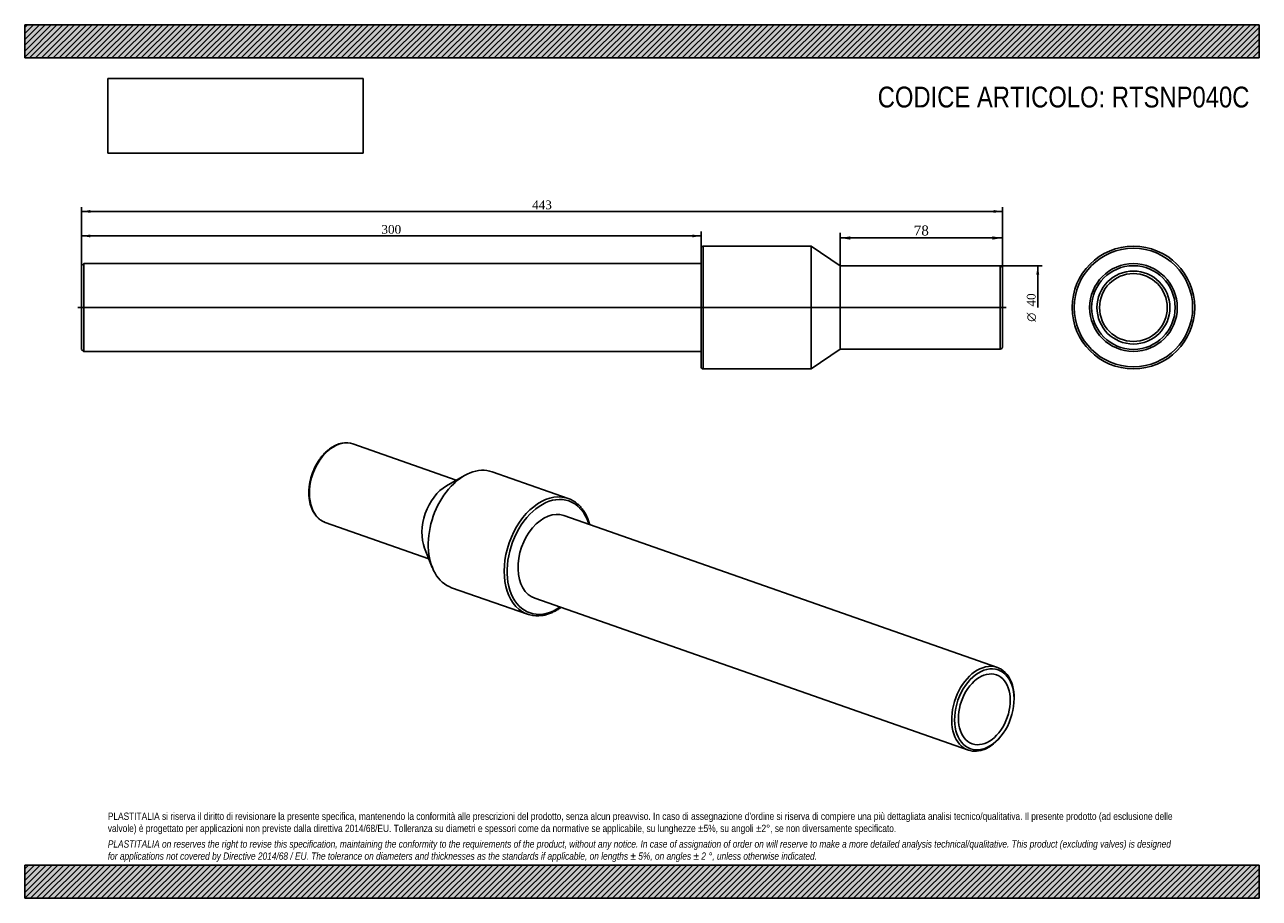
# Model space of a CAD drawing. Header units: millimetres. Extents: x 0 to 594, y 0 to 420.
import ezdxf
from ezdxf.enums import TextEntityAlignment as Align
from ezdxf.lldxf.tags import DXFTag

# ---------------------------------------------------------------- set-up
doc = ezdxf.new("R2010")
doc.units = ezdxf.units.MM
doc.header["$LTSCALE"] = 2
for name, color, linetype in [('Default', 7, 'Continuous'), ('DV2_Default', 7, 'Continuous'), ('PARTE_PE_', 7, 'Continuous'), ('PARTEA_ACCIAIO', 7, 'Continuous')]:
    doc.layers.add(name, color=color, linetype=linetype)
doc.styles.add('SEACAD_Solid_Edge_ANSI1_Symbols', font='semeca1.ttf')
doc.styles.add('SEACAD_Times_New_Roman', font='times.ttf')
tags = doc.linetypes.add('CENTER2', pattern=[28.575, 19.05, -3.175, 3.175, -3.175]).pattern_tags.tags
tags[10:11] = [DXFTag(74, 4), DXFTag(75, 0), DXFTag(340, '0'), DXFTag(46, 0.0), DXFTag(50, 0.0), DXFTag(44, 0.0), DXFTag(45, 0.0)]
tags[8:9] = [DXFTag(74, 4), DXFTag(75, 0), DXFTag(340, '0'), DXFTag(46, 0.0), DXFTag(50, 0.0), DXFTag(44, 0.0), DXFTag(45, 0.0)]
tags[6:7] = [DXFTag(74, 4), DXFTag(75, 0), DXFTag(340, '0'), DXFTag(46, 0.0), DXFTag(50, 0.0), DXFTag(44, 0.0), DXFTag(45, 0.0)]
tags[4:5] = [DXFTag(74, 4), DXFTag(75, 0), DXFTag(340, '0'), DXFTag(46, 0.0), DXFTag(50, 0.0), DXFTag(44, 0.0), DXFTag(45, 0.0)]
doc.dimstyles.new('ANSImm', dxfattribs={"dimtxt": 4.8, "dimasz": 4.8, "dimexe": 2.4, "dimexo": 0, "dimgap": 1.2, "dimtad": 1, "dimdsep": 46, "dimtxsty": 'SEACAD_Times_New_Roman', "dimblk1": '_SE_FILLED', "dimblk2": '_SE_FILLED', "dimsah": 1, "dimcen": 2.4, "dimazin": 0, "dimtfac": 0.85, "dimtdec": 3, "dimtofl": 0, "dimtmove": 0, "dimatfit": 3, "dimfxl": 1, "dimarcsym": 0})
picture_1 = doc.add_image_def('image1.jpg', size_in_pixel=(4302, 1260))

# ---------------------------------------------------------------- blocks, each defined once
blk = doc.blocks.new('SE')
at = {"layer": 'PARTE_PE_', "color": 7, "linetype": 'Continuous'}
for p, q in [((207.66, 201), (157.86, 218.44)), ((211.58, 203.23), (202.9, 198.28)), ((261.44, 192.23), (224.92, 205.02)), ((144.64, 180.69), (194.44, 163.25)), ((192.41, 168.34), (196.11, 159.07)), ((205.42, 149.34), (241.94, 136.55))]:
    blk.add_line(p, q, dxfattribs=at)
for centre, radius, start, end in [((154.62, 209.03), 9.95, 70.96344, 98.62378), ((246.65, 150.41), 14.65, 255.54066, 278.49815)]:
    blk.add_arc(centre, radius, start, end, dxfattribs=at)
for centre, major_axis, start_param, end_param in [((151.25, 199.57), (6.61, 18.88), 0, 3.13664), ((215.17, 177.18), (9.75, 27.84), 0, 3.141593), ((205.34, 180.62), (6.61, 18.88), 0.65487, 2.486723), ((251.69, 164.39), (-9.75, -27.84), 3.195438, 6.230964), ((252.39, 164.14), (9.42, 26.9), 0, 3.878797), ((251.69, 164.39), (-9.75, -27.84), 3.08761, 3.195438), ((252.39, 164.14), (9.42, 26.9), 5.545981, 6.283185), ((252.39, 164.14), (6.97, 19.91), 0, 3.141593), ((151.25, 199.57), (6.61, 18.88), 3.13664, 3.141593), ((251.69, 164.39), (-9.75, -27.84), 6.230964, 6.283185), ((251.69, 164.39), (-9.75, -27.84), 0, 0.053535)]:
    blk.add_ellipse(centre, major_axis=major_axis, ratio=0.667959, start_param=start_param, end_param=end_param, dxfattribs=at)
for points, knots in [([(153.12, 218.87), (152.97, 218.85), (152.61, 218.79), (151.95, 218.65), (151.19, 218.44), (150.43, 218.17), (149.68, 217.85), (148.92, 217.48), (148.18, 217.07), (147.44, 216.6), (146.71, 216.09), (146, 215.53), (145.3, 214.93), (144.62, 214.28), (143.95, 213.6), (143.31, 212.88), (142.69, 212.12), (142.09, 211.33), (141.51, 210.51), (140.97, 209.66), (140.45, 208.78), (139.96, 207.87), (139.5, 206.95), (139.07, 206), (138.67, 205.04), (138.31, 204.06), (137.99, 203.07), (137.7, 202.07), (137.44, 201.06), (137.23, 200.05), (137.05, 199.04), (136.91, 198.03), (136.81, 197.02), (136.75, 196.02), (136.72, 195.03), (136.74, 194.05), (136.8, 193.08), (136.89, 192.13), (137.03, 191.21), (137.2, 190.3), (137.42, 189.42), (137.67, 188.56), (137.96, 187.74), (138.29, 186.95), (138.65, 186.19), (139.05, 185.47), (139.48, 184.78), (139.95, 184.14), (140.45, 183.54), (140.97, 182.99), (141.53, 182.48), (142.11, 182.02), (142.72, 181.61), (143.35, 181.25), (143.98, 180.94), (144.37, 180.79), (144.58, 180.72)], [0, 0, 0, 0, 0.010106, 0.028616, 0.047164, 0.06577, 0.084426, 0.103125, 0.12186, 0.140623, 0.159408, 0.178207, 0.197016, 0.21583, 0.234646, 0.253461, 0.272273, 0.291081, 0.309885, 0.328685, 0.347481, 0.366272, 0.385061, 0.403847, 0.422632, 0.441416, 0.460201, 0.478986, 0.497773, 0.516563, 0.535357, 0.554156, 0.572959, 0.591769, 0.610585, 0.629407, 0.648236, 0.667071, 0.685911, 0.704754, 0.723598, 0.742438, 0.76127, 0.780088, 0.798886, 0.817656, 0.83639, 0.85508, 0.873717, 0.892295, 0.91081, 0.92926, 0.947648, 0.96598, 0.984266, 1, 1, 1, 1]), ([(271.9, 179.67), (271.87, 179.79), (271.74, 180.25), (271.49, 181.05), (271.13, 182.04), (270.74, 182.99), (270.31, 183.91), (269.84, 184.8), (269.34, 185.65), (268.81, 186.46), (268.25, 187.22), (267.65, 187.95), (267.03, 188.63), (266.38, 189.26), (265.7, 189.85), (264.99, 190.39), (264.26, 190.88), (263.51, 191.32), (262.9, 191.64), (262.57, 191.78), (262.47, 191.82)], [0.7402072, 0.7402072, 0.7402072, 0.7402072, 0.7455661, 0.7612824, 0.7769942, 0.792699, 0.8083944, 0.8240774, 0.8397448, 0.8553932, 0.8710195, 0.8866203, 0.9021932, 0.9177359, 0.9332475, 0.948728, 0.9641787, 0.9796024, 0.9950033, 1, 1, 1, 1]), ([(248.82, 135.92), (249, 135.95), (249.43, 136.02), (250.22, 136.18), (251.13, 136.41), (252.05, 136.7), (252.97, 137.04), (253.88, 137.43), (254.79, 137.87), (255.69, 138.36), (256.59, 138.9), (257.34, 139.4), (257.79, 139.72), (257.95, 139.84)], [0, 0, 0, 0, 0.0083778, 0.0239098, 0.0394609, 0.0550398, 0.0706441, 0.0862711, 0.1019176, 0.1175805, 0.1332568, 0.1489437, 0.1575402, 0.1575402, 0.1575402, 0.1575402])]:
    blk.add_open_spline(points, degree=3, knots=knots, dxfattribs=at)
at = {"layer": 'PARTEA_ACCIAIO', "color": 7, "linetype": 'Continuous'}
for p, q in [((467.97, 111), (259.37, 184.06)), ((245.42, 144.23), (454.02, 71.17)), ((476, 95.22), (476.01, 95.68)), ((469.86, 78.12), (470.14, 78.49))]:
    blk.add_line(p, q, dxfattribs=at)
for start_param, end_param in [(2.027398, 6.283185), (0, 1.114195)]:
    blk.add_ellipse((461, 91.09), major_axis=(-6.97, -19.91), ratio=0.667959, start_param=start_param, end_param=end_param, dxfattribs=at)
for major_axis in [(6.64, 18.97), (-5.8, -16.55)]:
    blk.add_ellipse((461.7, 90.84), major_axis=major_axis, ratio=0.667959, dxfattribs=at)
blk = doc.blocks.new('SE1')
at = {"layer": 'DV2_Default', "color": 7, "linetype": 'CENTER2'}
blk.add_line((25.64, 284.02), (472.14, 284.02), dxfattribs=at)
at = {"layer": 'PARTE_PE_', "color": 7, "linetype": 'Continuous'}
for p, q in [((325.39, 255.52), (325.39, 312.52)), ((326.39, 313.52), (326.39, 254.52)), ((378.39, 313.52), (326.39, 313.52)), ((378.39, 254.52), (378.39, 313.52)), ((392.39, 304.02), (378.39, 313.52)), ((392.39, 264.02), (392.39, 304.02)), ((469.39, 304.02), (392.39, 304.02)), ((469.39, 264.02), (469.39, 304.02)), ((470.39, 303.02), (470.39, 265.02)), ((378.39, 254.52), (392.39, 264.02)), ((392.39, 264.02), (469.39, 264.02)), ((326.39, 254.52), (378.39, 254.52))]:
    blk.add_line(p, q, dxfattribs=at)
for centre, start, end in [((326.39, 312.52), 90, 180), ((469.39, 303.02), 0, 90), ((469.39, 265.02), 270, 0), ((326.39, 255.52), 180, 270)]:
    blk.add_arc(centre, 1, start, end, dxfattribs=at)
at = {"layer": 'PARTEA_ACCIAIO', "color": 7, "linetype": 'Continuous'}
for p, q in [((28.39, 305.12), (27.39, 304.12)), ((27.39, 263.92), (27.39, 304.12)), ((28.39, 305.12), (28.39, 262.92)), ((325.39, 305.12), (28.39, 305.12)), ((27.39, 263.92), (28.39, 262.92)), ((28.39, 262.92), (325.39, 262.92))]:
    blk.add_line(p, q, dxfattribs=at)
blk = doc.blocks.new('SE2')
at = {"layer": 'PARTE_PE_', "color": 7, "linetype": 'Continuous'}
for radius in [29.5, 28.5, 16.3]:
    blk.add_circle((533.43, 284.02), radius, dxfattribs=at)
at = {"layer": 'PARTEA_ACCIAIO', "color": 7, "linetype": 'Continuous'}
for radius in [21.1, 20.1, 17.54]:
    blk.add_circle((533.43, 284.02), radius, dxfattribs=at)
blk = doc.blocks.new('DMBLK4')
at = {"layer": 'Default', "linetype": 'Continuous'}
for points in [[(397.19, 318.26), (392.39, 317.46), (397.19, 316.66)], [(465.59, 318.26), (465.59, 316.66), (470.39, 317.46)]]:
    blk.add_hatch(color=7, dxfattribs=at).paths.add_polyline_path(points)
at = {"layer": 'Default', "color": 7, "linetype": 'Continuous'}
for p, q in [((392.39, 304.02), (392.39, 319.86)), ((392.39, 317.46), (470.39, 317.46)), ((470.39, 284.02), (470.39, 319.86))]:
    blk.add_line(p, q, dxfattribs=at)
at = {"layer": 'Default', "color": 7, "linetype": 'Continuous', "style": 'SEACAD_Times_New_Roman'}
blk.add_text('78', height=4.8, dxfattribs=at).set_placement((427.75, 323.46), align=Align.TOP_LEFT)
blk = doc.blocks.new('_SE_FILLED')
at = {"color": 0}
blk.add_line((0, 0), (-1, 0), dxfattribs=at)
blk.add_solid([(0, 0), (-1, -0.1665), (-1, 0.1665), (0, 0)], dxfattribs=at)
blk = doc.blocks.new('DMBLK5')
at = {"layer": 'Default', "linetype": 'Continuous'}
for points in [[(31.59, 319.14), (27.39, 318.44), (31.59, 317.74)], [(321.19, 319.14), (321.19, 317.74), (325.39, 318.44)]]:
    blk.add_hatch(color=7, dxfattribs=at).paths.add_polyline_path(points)
at = {"layer": 'Default', "color": 7, "linetype": 'Continuous'}
for p, q in [((27.39, 284.02), (27.39, 320.54)), ((27.39, 318.44), (325.39, 318.44)), ((325.39, 312.52), (325.39, 320.54))]:
    blk.add_line(p, q, dxfattribs=at)
at = {"layer": 'Default', "color": 7, "linetype": 'Continuous', "style": 'SEACAD_Times_New_Roman'}
blk.add_text('300', height=4.2, dxfattribs=at).set_placement((171.62, 323.69), align=Align.TOP_LEFT)
blk = doc.blocks.new('GDimGGroup')
at = {"layer": 'Default', "linetype": 'Continuous'}
blk.add_hatch(color=7, dxfattribs=at).paths.add_polyline_path([(488.1, 299.82), (487.4, 304.02), (486.7, 299.82)])
at = {"layer": 'Default', "color": 7, "linetype": 'Continuous'}
for p, q in [((392.39, 304.02), (489.5, 304.02)), ((487.4, 304.02), (487.4, 284.02))]:
    blk.add_line(p, q, dxfattribs=at)
for s, style, p in [('40', 'SEACAD_Times_New_Roman', (482.15, 284.49)), ('O', 'SEACAD_Solid_Edge_ANSI1_Symbols', (482.15, 277.18))]:
    blk.add_text(s, height=4.2, rotation=90, dxfattribs=dict(at, style=style)).set_placement(p, align=Align.TOP_LEFT)
blk = doc.blocks.new('DMBLK6')
at = {"layer": 'Default', "linetype": 'Continuous'}
for points in [[(31.59, 330.93), (27.39, 330.23), (31.59, 329.53)], [(466.19, 330.93), (466.19, 329.53), (470.39, 330.23)]]:
    blk.add_hatch(color=7, dxfattribs=at).paths.add_polyline_path(points)
at = {"layer": 'Default', "color": 7, "linetype": 'Continuous'}
for p, q in [((27.39, 284.02), (27.39, 332.33)), ((27.39, 330.23), (470.39, 330.23)), ((470.39, 284.02), (470.39, 332.33))]:
    blk.add_line(p, q, dxfattribs=at)
at = {"layer": 'Default', "color": 7, "linetype": 'Continuous', "style": 'SEACAD_Times_New_Roman'}
blk.add_text('443', height=4.2, dxfattribs=at).set_placement((244.12, 335.48), align=Align.TOP_LEFT)

msp = doc.modelspace()

# ---------------------------------------------------------------- hatches: boundary and pattern name
at = {"layer": 'Default', "linetype": 'Continuous'}
h = msp.add_hatch(dxfattribs=at)
h.set_pattern_fill('LINE', scale=0.62992, angle=45, style=0)
h.paths.add_polyline_path([(594, 404), (594, 420), (0, 420), (0, 404)])
for points in [[(594, 404), (594, 420), (0, 420), (0, 404)], [(594, 0), (594, 16), (0, 16), (0, 0)]]:
    msp.add_hatch(color=7, dxfattribs=at).paths.add_polyline_path(points)
h = msp.add_hatch(dxfattribs=at)
h.set_pattern_fill('LINE', scale=0.62992, angle=45, style=0)
h.paths.add_polyline_path([(594, 0), (594, 16), (0, 16), (0, 0)])

# ---------------------------------------------------------------- linework, layer by layer
at = {"layer": 'Default', "color": 7, "linetype": 'Continuous'}
for p, q in [((0, 420), (594, 420)), ((0, 404), (0, 420)), ((594, 420), (594, 404)), ((594, 404), (0, 404)), ((0, 16), (594, 16)), ((0, 0), (0, 16)), ((594, 16), (594, 0)), ((594, 0), (0, 0))]:
    msp.add_line(p, q, dxfattribs=at)

# ---------------------------------------------------------------- block references
at = {"layer": 'Default'}
for name in ['SE1', 'SE2', 'GDimGGroup', 'SE']:
    msp.add_blockref(name, (0, 0), dxfattribs=at)

# ---------------------------------------------------------------- texts
at = {"layer": 'Default', "attachment_point": 1}
for s, insert, char_height, width in [('{\\fArial Narrow|b0||i0||c0|p34;\\C7;\\H10.;\\W1.;CODICE ARTICOLO: RTSNP040C}', (410.411, 390.223), 10, 183.22502), ("{\\fArial Narrow|b0||i0||c0|p34;\\C7;\\H3.5;\\W1.;PLASTITALIA si riserva il diritto di revisionare la presente specifica, mantenendo la conformità alle prescrizioni del prodotto, senza alcun preavviso. In caso di assegnazione d'ordine si riserva di compiere una più dettagliata analisi tecnico/qualitativa. Il presente prodotto (ad esclusione delle \\P}{\\fArial Narrow|b0||i0||c0|p34;\\C7;\\H3.5;\\W1.;valvole) è progettato per applicazioni non previste dalla direttiva 2014/68/EU. Tolleranza su diametri e spessori come da normative se applicabile, su lunghezze ±5%, su angoli ±2°, se non diversamente specificato.\\P}{\\fArial Narrow|b0||i0||c0|p34;\\C7;\\H1.;\\W1.;   \\P}{\\fArial Narrow|b0||i1||c0|p34;\\C7;\\H3.5;\\W1.;PLASTITALIA on reserves the right to revise this specification, maintaining the conformity to the requirements of the product, without any notice. In case of assignation of order on will reserve to make a more detailed analysis technical/qualitative. This product (excluding valves) is designed \\P}{\\fArial Narrow|b0||i1||c0|p34;\\C7;\\H3.5;\\W1.;for applications not covered by Directive 2014/68 / EU. The tolerance on diameters and thicknesses as the standards if applicable, on lengths ± 5%, on angles ± 2 °, unless otherwise indicated.\\P}", (40, 41.205), 3.5, 514)]:
    msp.add_mtext(s, dxfattribs=dict(at, insert=insert, char_height=char_height, width=width))

# ---------------------------------------------------------------- dimensions: what is measured, and where the dimension line sits
at = {"layer": 'Default', "color": 7, "linetype": 'Continuous'}
dim = msp.add_linear_dim(base=(27.394, 330.228), p1=(27.394, 284.016), p2=(470.394, 284.016), angle=0, text='\\A1;<>', dimstyle='ANSImm', override={"dimtxt": 4.2, "dimasz": 4.2, "dimexe": 2.1, "dimgap": 1.05, "dimcen": 2.1}, dxfattribs=at)
dim.commit()
dim.dimension.update_dxf_attribs({"geometry": 'DMBLK6', "text_midpoint": (248.894, 330.228), "dimtype": 161})
dim = msp.add_linear_dim(base=(325.394, 318.443), p1=(27.394, 284.016), p2=(325.394, 312.516), text='\\A1;<>', dimstyle='ANSImm', override={"dimtxt": 4.2, "dimasz": 4.2, "dimexe": 2.1, "dimgap": 1.05, "dimdec": 0, "dimrnd": 10, "dimcen": 2.1, "dimtdec": 4}, dxfattribs=at)
dim.commit()
dim.dimension.update_dxf_attribs({"geometry": 'DMBLK5', "text_midpoint": (176.394, 318.443), "dimtype": 160})
dim = msp.add_linear_dim(base=(470.394, 317.459), p1=(392.394, 304.016), p2=(470.394, 284.016), text='\\A1;<>', dimstyle='ANSImm', dxfattribs=at)
dim.commit()
dim.dimension.update_dxf_attribs({"geometry": 'DMBLK4', "text_midpoint": (431.394, 317.459), "dimtype": 160})

# ---------------------------------------------------------------- pictures from other files: only their frames are drawn
image = msp.add_image(picture_1, insert=(40, 358.206), size_in_units=(122.914, 36))
image.dxf.flags = 7

doc.saveas('drawing.dxf')
